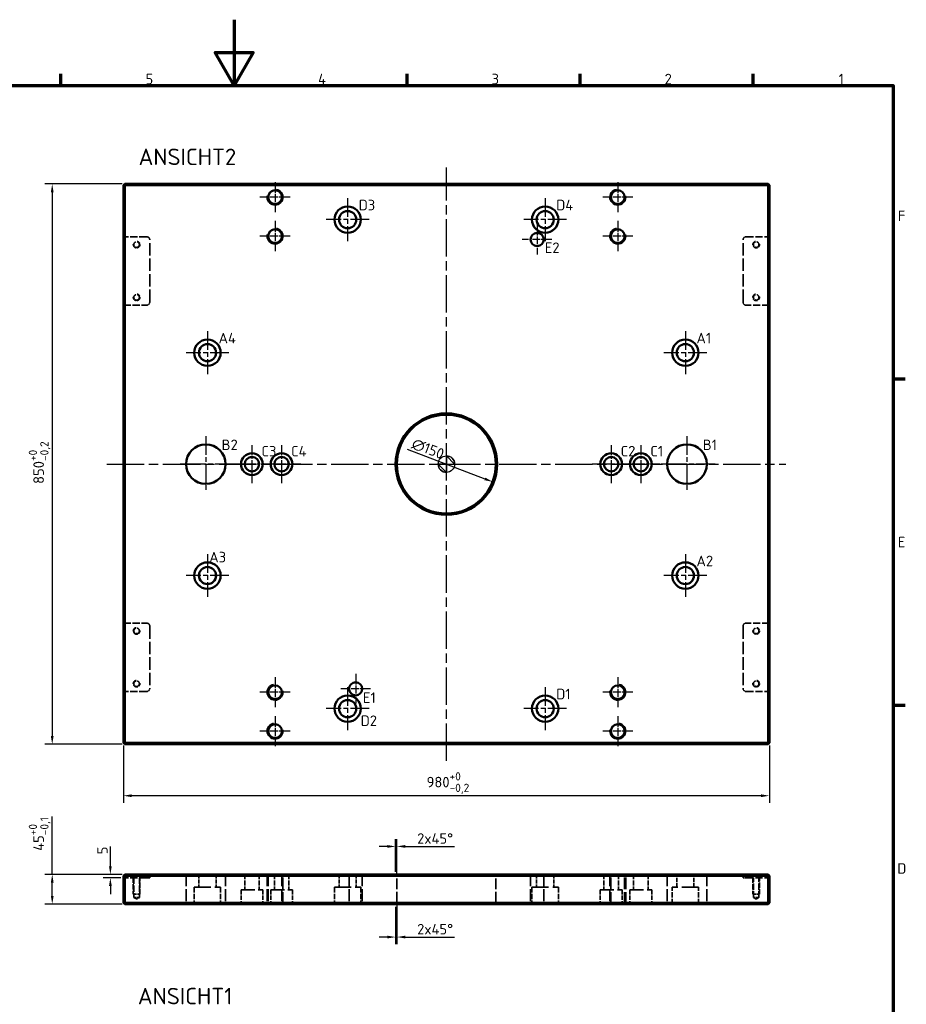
# Model space of a CAD drawing. Extents: x -50 to 2150, y -50 to 3020.
# Tile 4 of 4: x 725 to 2070, y 1526 to 3020. Entities that reach past the tile are written whole.
import ezdxf

# ---------------------------------------------------------------- set-up
doc = ezdxf.new("R2010")
doc.units = 0
doc.header["$LTSCALE"] = 5
doc.linetypes.add('CHAIN', pattern=[0.3543, 0.2362, -0.0295, 0.0591, -0.0295])
doc.linetypes.add('DASHED', pattern=[0.2067, 0.1654, -0.0413])
doc.layers.get('0').update_dxf_attribs({"lineweight": 25})
for name, color, linetype, lineweight in [('Bemaßung (ISO)', 7, 'Continuous', 25), ('Mittellinie (ISO)', 205, 'Continuous', 25), ('Mittelpunktmarkierung (ISO)', 205, 'Continuous', 25), ('Rahmen (ISO)', 7, 'Continuous', 70), ('Sichtbar (ISO)', 196, 'Continuous', 50), ('Sichtbar schmal (ISO)', 196, 'Continuous', 35), ('Skizziergeometrie (ISO)', 7, 'Continuous', 25), ('Symbol (ISO)', 7, 'Continuous', 25), ('Verdeckt (ISO)', 251, 'DASHED', 35)]:
    doc.layers.add(name, color=color, linetype=linetype, lineweight=lineweight)
doc.styles.add('Notiztext (DIN)', font='isocpeur.ttf')
doc.styles.add('Textstil10', font='isocpeur.ttf')
doc.styles.add('Textstil125', font='isocpeur.ttf')
doc.dimstyles.new('Standard (DIN)', dxfattribs={"dimscale": 5, "dimtxt": 3.2, "dimasz": 2.5, "dimexe": 2.2, "dimexo": 0.8, "dimgap": 0.8, "dimtad": 1, "dimdec": 4, "dimrnd": 1e-08, "dimtxsty": 'Notiztext (DIN)', "dimcen": 0.09, "dimdle": 10, "dimclrd": 256, "dimclre": 256, "dimclrt": 256, "dimadec": 0, "dimazin": 2, "dimtfac": 0.78125, "dimtdec": 4, "dimtofl": 0, "dimtmove": 0, "dimatfit": 3, "dimfxl": 0, "dimtolj": 1, "dimlwd": -1, "dimlwe": -1, "dimarcsym": 0})

# ---------------------------------------------------------------- blocks, each defined once
blk = doc.blocks.new('Ränder Default Border')
at = {"layer": 'Rahmen (ISO)'}
for p, q in [((157.5, 584), (157.5, 587.6)), ((262.5, 584), (262.5, 587.6)), ((315, 584), (315, 587.6)), ((367.5, 584), (367.5, 587.6)), ((410, 495), (413.6, 495)), ((410, 396), (413.6, 396))]:
    blk.add_line(p, q, dxfattribs=at)
at = {"layer": 'Rahmen (ISO)', "flags": 128}
for points in [[(210, 604), (210, 584), (204.23, 594), (215.77, 594), (210, 584)], [(10, 10), (10, 584), (410, 584), (410, 10), (10, 10)]]:
    blk.add_lwpolyline(points, dxfattribs=at)
at = {"layer": 'Skizziergeometrie (ISO)', "char_height": 3.2, "attachment_point": 7, "style": 'Textstil125'}
for s, insert, line_spacing_factor in [('5', (183.16, 584.4), 2.86984), ('2', (340.66, 584.4), 1.785), ('F', (411.41, 542.9), 1.835206)]:
    blk.add_mtext(s, dxfattribs=dict(at, insert=insert, line_spacing_factor=line_spacing_factor))
for s, insert in [('4', (235.5, 584.4)), ('3', (288.16, 584.4)), ('1', (393.47, 584.4)), ('E', (411.41, 443.9)), ('D', (411.25, 344.9))]:
    blk.add_mtext(s, dxfattribs=dict(at, insert=insert))
blk = doc.blocks.new('*D80')
at = {"layer": 'Bemaßung (ISO)'}
for p, q in [((880.2, 2770.8), (763.2, 2770.8)), ((774.2, 2758.3), (774.2, 1933.3)), ((880.2, 1920.8), (763.2, 1920.8))]:
    blk.add_line(p, q, dxfattribs=at)
for points in [[(772.1, 2758.3), (776.3, 2758.3), (774.2, 2770.8)], [(772.1, 1933.3), (776.3, 1933.3), (774.2, 1920.8)]]:
    blk.add_solid(points, dxfattribs=at)
at = {"layer": 'Defpoints', "color": 0}
for p in [(884.2, 2770.8), (774.2, 1920.8), (884.2, 1920.8)]:
    blk.add_point(p, dxfattribs=at)
at = {"layer": 'Bemaßung (ISO)', "insert": (738.6, 2315.8), "char_height": 16, "attachment_point": 1, "rotation": 90, "style": 'Notiztext (DIN)'}
blk.add_mtext('\\A1;850{\\H12.500000;\\S+0^ -0,2;}', dxfattribs=at)
blk = doc.blocks.new('*D81')
at = {"layer": 'Bemaßung (ISO)'}
for p, q in [((882.2, 1918.8), (882.2, 1831.8)), ((1862.2, 1918.8), (1862.2, 1831.8)), ((1849.7, 1842.8), (894.7, 1842.8))]:
    blk.add_line(p, q, dxfattribs=at)
for points in [[(894.7, 1844.9), (894.7, 1840.7), (882.2, 1842.8)], [(1849.7, 1844.9), (1849.7, 1840.7), (1862.2, 1842.8)]]:
    blk.add_solid(points, dxfattribs=at)
at = {"layer": 'Defpoints', "color": 0}
for p in [(882.2, 1922.8), (1862.2, 1922.8), (882.2, 1842.8)]:
    blk.add_point(p, dxfattribs=at)
at = {"layer": 'Bemaßung (ISO)', "insert": (1342.2, 1878.5), "char_height": 16, "attachment_point": 1, "style": 'Notiztext (DIN)'}
blk.add_mtext('\\A1;980{\\H12.500000;\\S+0^ -0,2;}', dxfattribs=at)
blk = doc.blocks.new('*D82')
at = {"layer": 'Bemaßung (ISO)'}
for p, q in [((774.2, 1723.4), (774.2, 1811.2)), ((880.2, 1723.4), (763.2, 1723.4)), ((774.2, 1690.9), (774.2, 1710.9)), ((880.2, 1678.4), (763.2, 1678.4))]:
    blk.add_line(p, q, dxfattribs=at)
for points in [[(772.1, 1710.9), (776.3, 1710.9), (774.2, 1723.4)], [(772.1, 1690.9), (776.3, 1690.9), (774.2, 1678.4)]]:
    blk.add_solid(points, dxfattribs=at)
at = {"layer": 'Defpoints', "color": 0}
for p in [(884.2, 1723.4), (774.2, 1678.4), (884.2, 1678.4)]:
    blk.add_point(p, dxfattribs=at)
at = {"layer": 'Bemaßung (ISO)', "insert": (738.6, 1759.2), "char_height": 16, "attachment_point": 1, "rotation": 90, "style": 'Notiztext (DIN)'}
blk.add_mtext('\\A1;45{\\H12.500000;\\S+0^ -0,1;}', dxfattribs=at)
blk = doc.blocks.new('Symbol für Ursprungsindikator1')
at = {"layer": 'Bemaßung (ISO)', "flags": 128}
for points in [[(274.45, 469.16), (274.45, 466.66), (271.95, 469.16), (274.45, 469.16)], [(274.45, 469.16), (271.95, 469.16), (274.45, 469.16), (274.45, 469.16)], [(274.45, 469.16), (276.95, 469.16), (274.45, 471.66), (274.45, 469.16)], [(274.45, 469.16), (274.45, 471.66), (274.45, 466.66), (274.45, 469.16)]]:
    blk.add_lwpolyline(points, dxfattribs=at)
at = {"layer": 'Bemaßung (ISO)'}
blk.add_circle((274.45, 469.16), 2.5, dxfattribs=at)
for start, end in [(180, 270), (0, 90)]:
    blk.add_arc((274.45, 469.16), 2.5, start, end, dxfattribs=at)
for points in [[(274.45, 469.16), (274.45, 466.66), (271.95, 469.16), (274.45, 469.16)], [(274.45, 469.16), (271.95, 469.16), (274.45, 469.16)], [(274.45, 469.16), (276.95, 469.16), (274.45, 471.66), (274.45, 469.16)], [(274.45, 469.16), (274.45, 471.66), (274.45, 466.66), (274.45, 469.16)]]:
    blk.add_solid(points, dxfattribs=at)
blk = doc.blocks.new('Führungslinientext1')
at = {"layer": 'Symbol (ISO)', "insert": (350.31, 505.8), "char_height": 3.2, "attachment_point": 7, "style": 'Textstil125'}
blk.add_mtext('A1', dxfattribs=at)
blk = doc.blocks.new('Führungslinientext2')
at = {"layer": 'Symbol (ISO)', "insert": (350.31, 438.18), "char_height": 3.2, "attachment_point": 7, "style": 'Textstil125'}
blk.add_mtext('A2', dxfattribs=at)
blk = doc.blocks.new('Führungslinientext3')
at = {"layer": 'Symbol (ISO)', "insert": (202.47, 439.35), "char_height": 3.2, "attachment_point": 7, "style": 'Textstil125'}
blk.add_mtext('A3', dxfattribs=at)
blk = doc.blocks.new('Führungslinientext4')
at = {"layer": 'Symbol (ISO)', "insert": (205.3, 505.8), "char_height": 3.2, "attachment_point": 7, "style": 'Textstil125'}
blk.add_mtext('A4', dxfattribs=at)
blk = doc.blocks.new('Führungslinientext5')
at = {"layer": 'Symbol (ISO)', "insert": (352.22, 473.41), "char_height": 3.2, "attachment_point": 7, "style": 'Textstil125'}
blk.add_mtext('B1', dxfattribs=at)
blk = doc.blocks.new('Führungslinientext6')
at = {"layer": 'Symbol (ISO)', "insert": (206.22, 473.41), "char_height": 3.2, "attachment_point": 7, "style": 'Textstil125'}
blk.add_mtext('B2', dxfattribs=at)
blk = doc.blocks.new('Führungslinientext7')
at = {"layer": 'Symbol (ISO)', "insert": (336.31, 471.5), "char_height": 3.2, "attachment_point": 7, "style": 'Textstil125'}
blk.add_mtext('C1', dxfattribs=at)
blk = doc.blocks.new('Führungslinientext8')
at = {"layer": 'Symbol (ISO)', "insert": (327.31, 471.5), "char_height": 3.2, "attachment_point": 7, "style": 'Textstil125'}
blk.add_mtext('C2', dxfattribs=at)
blk = doc.blocks.new('Führungslinientext9')
at = {"layer": 'Symbol (ISO)', "insert": (218.31, 471.5), "char_height": 3.2, "attachment_point": 7, "style": 'Textstil125'}
blk.add_mtext('C3', dxfattribs=at)
blk = doc.blocks.new('Führungslinientext10')
at = {"layer": 'Symbol (ISO)', "insert": (227.31, 471.5), "char_height": 3.2, "attachment_point": 7, "style": 'Textstil125'}
blk.add_mtext('C4', dxfattribs=at)
blk = doc.blocks.new('Führungslinientext11')
at = {"layer": 'Symbol (ISO)', "insert": (307.77, 397.82), "char_height": 3.2, "attachment_point": 7, "style": 'Textstil125'}
blk.add_mtext('D1', dxfattribs=at)
blk = doc.blocks.new('Führungslinientext12')
at = {"layer": 'Symbol (ISO)', "insert": (248.43, 389.72), "char_height": 3.2, "attachment_point": 7, "style": 'Textstil125'}
blk.add_mtext('D2', dxfattribs=at)
blk = doc.blocks.new('Führungslinientext13')
at = {"layer": 'Symbol (ISO)', "insert": (247.83, 546.17), "char_height": 3.2, "attachment_point": 7, "style": 'Textstil125'}
blk.add_mtext('D3', dxfattribs=at)
blk = doc.blocks.new('Führungslinientext14')
at = {"layer": 'Symbol (ISO)', "insert": (307.77, 546.17), "char_height": 3.2, "attachment_point": 7, "style": 'Textstil125'}
blk.add_mtext('D4', dxfattribs=at)
blk = doc.blocks.new('Führungslinientext15')
at = {"layer": 'Symbol (ISO)', "insert": (249.11, 396.71), "char_height": 3.2, "attachment_point": 7, "style": 'Textstil125'}
blk.add_mtext('E1', dxfattribs=at)
blk = doc.blocks.new('Führungslinientext16')
at = {"layer": 'Symbol (ISO)', "insert": (304.3, 533.22), "char_height": 3.2, "attachment_point": 7, "style": 'Textstil125'}
blk.add_mtext('E2', dxfattribs=at)
blk = doc.blocks.new('*D83')
at = {"layer": 'Bemaßung (ISO)'}
blk.add_line((1312.9, 2368.5), (1430.6, 2323.5), dxfattribs=at)
blk.add_solid([(1431.3, 2325.4), (1429.9, 2321.5), (1442.3, 2319)], dxfattribs=at)
at = {"layer": 'Defpoints', "color": 0}
for p in [(1302.2, 2372.6), (1442.3, 2319)]:
    blk.add_point(p, dxfattribs=at)
at = {"layer": 'Bemaßung (ISO)', "insert": (1323.8, 2385.8), "char_height": 16, "attachment_point": 1, "rotation": 339.0402, "style": 'Notiztext (DIN)'}
blk.add_mtext('\\A1;∅150', dxfattribs=at)
blk = doc.blocks.new('*D88')
at = {"layer": 'Bemaßung (ISO)'}
for p, q in [((862.4, 1735.9), (862.4, 1766)), ((880.2, 1723.4), (851.4, 1723.4)), ((878.2, 1718.4), (851.4, 1718.4)), ((862.4, 1705.9), (862.4, 1693.4))]:
    blk.add_line(p, q, dxfattribs=at)
for points in [[(860.3, 1735.9), (864.5, 1735.9), (862.4, 1723.4)], [(860.3, 1705.9), (864.5, 1705.9), (862.4, 1718.4)]]:
    blk.add_solid(points, dxfattribs=at)
at = {"layer": 'Defpoints', "color": 0}
for p in [(862.4, 1718.4), (882.2, 1718.4), (884.2, 1723.4)]:
    blk.add_point(p, dxfattribs=at)
at = {"layer": 'Bemaßung (ISO)', "insert": (842.4, 1754), "char_height": 16, "attachment_point": 1, "rotation": 90, "style": 'Notiztext (DIN)'}
blk.add_mtext('\\A1;5', dxfattribs=at)
blk = doc.blocks.new('*D89')
at = {"layer": 'Bemaßung (ISO)'}
for p, q in [((1295.2, 1674.4), (1295.2, 1617.4)), ((1297.2, 1676.4), (1297.2, 1617.4)), ((1282.7, 1628.4), (1270.2, 1628.4)), ((1309.7, 1628.4), (1384.6, 1628.4))]:
    blk.add_line(p, q, dxfattribs=at)
for points in [[(1282.7, 1630.5), (1282.7, 1626.3), (1295.2, 1628.4)], [(1309.7, 1630.5), (1309.7, 1626.3), (1297.2, 1628.4)]]:
    blk.add_solid(points, dxfattribs=at)
at = {"layer": 'Defpoints', "color": 0}
for p in [(1295.2, 1678.4), (1297.2, 1680.4), (1295.2, 1628.4)]:
    blk.add_point(p, dxfattribs=at)
at = {"layer": 'Bemaßung (ISO)', "insert": (1327.8, 1648.4), "char_height": 16, "attachment_point": 1, "style": 'Notiztext (DIN)'}
blk.add_mtext('\\A1;2x45°', dxfattribs=at)
blk = doc.blocks.new('*D90')
at = {"layer": 'Bemaßung (ISO)'}
for p, q in [((1282.7, 1765.9), (1270.2, 1765.9)), ((1295.2, 1727.4), (1295.2, 1776.9)), ((1297.2, 1725.4), (1297.2, 1776.9)), ((1309.7, 1765.9), (1384.6, 1765.9))]:
    blk.add_line(p, q, dxfattribs=at)
for points in [[(1282.7, 1768), (1282.7, 1763.8), (1295.2, 1765.9)], [(1309.7, 1768), (1309.7, 1763.8), (1297.2, 1765.9)]]:
    blk.add_solid(points, dxfattribs=at)
at = {"layer": 'Defpoints', "color": 0}
for p in [(1295.2, 1765.9), (1295.2, 1723.4), (1297.2, 1721.4)]:
    blk.add_point(p, dxfattribs=at)
at = {"layer": 'Bemaßung (ISO)', "insert": (1327.8, 1785.9), "char_height": 16, "attachment_point": 1, "style": 'Notiztext (DIN)'}
blk.add_mtext('\\A1;2x45°', dxfattribs=at)

msp = doc.modelspace()

# ---------------------------------------------------------------- linework, layer by layer
at = {"layer": 'Mittellinie (ISO)', "linetype": 'CHAIN', "ltscale": 47.981937}
for p, q in [((1372.2308, 1895.81582), (1372.2308, 2795.81582)), ((857.2308, 2345.81582), (1887.2308, 2345.81582))]:
    msp.add_line(p, q, dxfattribs=at)
at = {"layer": 'Mittelpunktmarkierung (ISO)', "linetype": 'CHAIN', "ltscale": 10.167892}
for p, q in [((1112.2308, 2773.69182), (1112.2308, 2727.93982)), ((1632.2308, 2773.69182), (1632.2308, 2727.93982)), ((1135.1068, 2750.81582), (1089.3548, 2750.81582)), ((1655.1068, 2750.81582), (1609.3548, 2750.81582)), ((1112.2308, 2714.69182), (1112.2308, 2668.93982)), ((1632.2308, 2714.69182), (1632.2308, 2668.93982)), ((1135.1068, 2691.81582), (1089.3548, 2691.81582)), ((1655.1068, 2691.81582), (1609.3548, 2691.81582)), ((1112.2308, 2022.69182), (1112.2308, 1976.93982)), ((1632.2308, 2022.69182), (1632.2308, 1976.93982)), ((1135.1068, 1999.81582), (1089.3548, 1999.81582)), ((1655.1068, 1999.81582), (1609.3548, 1999.81582)), ((1112.2308, 1963.69182), (1112.2308, 1917.93982)), ((1632.2308, 1963.69182), (1632.2308, 1917.93982)), ((1135.1068, 1940.81582), (1089.3548, 1940.81582)), ((1655.1068, 1940.81582), (1609.3548, 1940.81582))]:
    msp.add_line(p, q, dxfattribs=at)
at = {"layer": 'Mittelpunktmarkierung (ISO)', "linetype": 'CHAIN', "ltscale": 23.990969}
for p, q in [((1222.38817, 2749.18936), (1222.38817, 2684.18936)), ((1522.07344, 2749.18936), (1522.07344, 2684.18936)), ((1254.88817, 2716.68936), (1189.88817, 2716.68936)), ((1554.57344, 2716.68936), (1489.57344, 2716.68936)), ((1009.70769, 2547.36313), (1009.70769, 2482.36313)), ((1734.75392, 2547.36313), (1734.75392, 2482.36313)), ((1042.20769, 2514.86313), (977.20769, 2514.86313)), ((1767.25392, 2514.86313), (1702.25392, 2514.86313)), ((1007.2308, 2388.31582), (1007.2308, 2303.31582)), ((1737.2308, 2388.31582), (1737.2308, 2303.31582)), ((1049.7308, 2345.81582), (964.7308, 2345.81582)), ((1779.7308, 2345.81582), (1694.7308, 2345.81582)), ((1009.70769, 2209.26852), (1009.70769, 2144.26852)), ((1734.75392, 2209.26852), (1734.75392, 2144.26852)), ((1042.20769, 2176.76852), (977.20769, 2176.76852)), ((1767.25392, 2176.76852), (1702.25392, 2176.76852)), ((1222.38817, 2007.44228), (1222.38817, 1942.44228)), ((1522.07344, 2007.44228), (1522.07344, 1942.44228)), ((1254.88817, 1974.94228), (1189.88817, 1974.94228)), ((1554.57344, 1974.94228), (1489.57344, 1974.94228))]:
    msp.add_line(p, q, dxfattribs=at)
at = {"layer": 'Mittelpunktmarkierung (ISO)', "linetype": 'CHAIN', "ltscale": 10.000767}
for p, q in [((1509.89873, 2709.05589), (1509.89873, 2664.05589)), ((1532.39873, 2686.55589), (1487.39873, 2686.55589)), ((1234.56288, 2027.57576), (1234.56288, 1982.57576)), ((1257.06288, 2005.07576), (1212.06288, 2005.07576))]:
    msp.add_line(p, q, dxfattribs=at)
at = {"layer": 'Mittelpunktmarkierung (ISO)', "linetype": 'CHAIN', "ltscale": 12.889906}
for p, q in [((1077.2308, 2374.81582), (1077.2308, 2316.81582)), ((1122.2308, 2374.81582), (1122.2308, 2316.81582)), ((1622.2308, 2374.81582), (1622.2308, 2316.81582)), ((1667.2308, 2374.81582), (1667.2308, 2316.81582)), ((1106.2308, 2345.81582), (1048.2308, 2345.81582)), ((1151.2308, 2345.81582), (1093.2308, 2345.81582)), ((1651.2308, 2345.81582), (1593.2308, 2345.81582)), ((1696.2308, 2345.81582), (1638.2308, 2345.81582))]:
    msp.add_line(p, q, dxfattribs=at)
at = {"layer": 'Sichtbar (ISO)'}
for p, q in [((882.2308, 2768.81582), (883.2308, 2769.81582)), ((882.2308, 2768.81582), (882.2308, 1922.81582)), ((883.2308, 2769.81582), (884.2308, 2770.81582)), ((884.2308, 2768.81582), (883.2308, 2769.81582)), ((1860.2308, 2770.81582), (884.2308, 2770.81582)), ((884.2308, 2768.81582), (1860.2308, 2768.81582)), ((884.2308, 1922.81582), (884.2308, 2768.81582)), ((1860.2308, 2770.81582), (1861.2308, 2769.81582)), ((1860.2308, 2768.81582), (1861.2308, 2769.81582)), ((1860.2308, 2768.81582), (1860.2308, 1922.81582)), ((1861.2308, 2769.81582), (1862.2308, 2768.81582)), ((1862.2308, 1922.81582), (1862.2308, 2768.81582)), ((883.2308, 1921.81582), (882.2308, 1922.81582)), ((884.2308, 1922.81582), (883.2308, 1921.81582)), ((884.2308, 1920.81582), (883.2308, 1921.81582)), ((1860.2308, 1922.81582), (884.2308, 1922.81582)), ((884.2308, 1920.81582), (1860.2308, 1920.81582)), ((1860.2308, 1922.81582), (1861.2308, 1921.81582)), ((1861.2308, 1921.81582), (1860.2308, 1920.81582)), ((1862.2308, 1922.81582), (1861.2308, 1921.81582)), ((883.2308, 1722.43283), (882.2308, 1721.43283)), ((882.2308, 1721.43283), (882.2308, 1680.43283)), ((884.2308, 1723.43283), (883.2308, 1722.43283)), ((884.2308, 1721.43283), (883.2308, 1722.43283)), ((1860.2308, 1723.43283), (884.2308, 1723.43283)), ((884.2308, 1680.43283), (884.2308, 1721.43283)), ((884.2308, 1721.43283), (1860.2308, 1721.43283)), ((1860.2308, 1723.43283), (1861.2308, 1722.43283)), ((1861.2308, 1722.43283), (1860.2308, 1721.43283)), ((1860.2308, 1721.43283), (1860.2308, 1680.43283)), ((1862.2308, 1721.43283), (1861.2308, 1722.43283)), ((1862.2308, 1680.43283), (1862.2308, 1721.43283)), ((882.2308, 1680.43283), (883.2308, 1679.43283)), ((883.2308, 1679.43283), (884.2308, 1680.43283)), ((884.2308, 1678.43283), (883.2308, 1679.43283)), ((1860.2308, 1680.43283), (884.2308, 1680.43283)), ((884.2308, 1678.43283), (1860.2308, 1678.43283)), ((1860.2308, 1680.43283), (1861.2308, 1679.43283)), ((1860.2308, 1678.43283), (1861.2308, 1679.43283)), ((1861.2308, 1679.43283), (1862.2308, 1680.43283))]:
    msp.add_line(p, q, dxfattribs=at)
for centre, radius in [((1112.2308, 2750.81582), 10.376), ((1632.2308, 2750.81582), 10.376), ((1222.38817, 2716.68936), 20), ((1522.07344, 2716.68936), 20), ((1222.38817, 2716.68936), 13), ((1522.07344, 2716.68936), 13), ((1112.2308, 2691.81582), 10.376), ((1509.89873, 2686.55589), 10), ((1632.2308, 2691.81582), 10.376), ((1009.70769, 2514.86313), 20), ((1009.70769, 2514.86313), 13), ((1734.75392, 2514.86313), 20), ((1734.75392, 2514.86313), 13), ((1372.2308, 2345.81582), 77), ((1372.2308, 2345.81582), 75), ((1007.2308, 2345.81582), 30), ((1737.2308, 2345.81582), 30), ((1077.2308, 2345.81582), 16.5), ((1122.2308, 2345.81582), 16.5), ((1622.2308, 2345.81582), 16.5), ((1667.2308, 2345.81582), 16.5), ((1077.2308, 2345.81582), 11), ((1122.2308, 2345.81582), 11), ((1622.2308, 2345.81582), 11), ((1667.2308, 2345.81582), 11), ((1009.70769, 2176.76852), 20), ((1734.75392, 2176.76852), 20), ((1009.70769, 2176.76852), 13), ((1734.75392, 2176.76852), 13), ((1112.2308, 1999.81582), 10.376), ((1234.56288, 2005.07576), 10), ((1632.2308, 1999.81582), 10.376), ((1222.38817, 1974.94228), 20), ((1222.38817, 1974.94228), 13), ((1522.07344, 1974.94228), 20), ((1522.07344, 1974.94228), 13), ((1112.2308, 1940.81582), 10.376), ((1632.2308, 1940.81582), 10.376)]:
    msp.add_circle(centre, radius, dxfattribs=at)
at = {"layer": 'Sichtbar schmal (ISO)'}
for centre, start, end in [((1112.2308, 2750.81582), 170, 80), ((1632.2308, 2750.81582), 100, 10), ((1112.2308, 2691.81582), 170, 80), ((1632.2308, 2691.81582), 100, 10), ((1112.2308, 1999.81582), 100, 10), ((1632.2308, 1999.81582), 170, 80), ((1112.2308, 1940.81582), 100, 10), ((1632.2308, 1940.81582), 170, 80)]:
    msp.add_arc(centre, 12, start, end, dxfattribs=at)
at = {"layer": 'Verdeckt (ISO)', "ltscale": 13.332776}
for p, q in [((917.2308, 2690.81582), (882.2308, 2690.81582)), ((1827.2308, 2690.81582), (1862.2308, 2690.81582)), ((882.2308, 2586.81582), (917.2308, 2586.81582)), ((1862.2308, 2586.81582), (1827.2308, 2586.81582)), ((882.2308, 2104.81582), (917.2308, 2104.81582)), ((1862.2308, 2104.81582), (1827.2308, 2104.81582)), ((917.2308, 2000.81582), (882.2308, 2000.81582)), ((1827.2308, 2000.81582), (1862.2308, 2000.81582)), ((917.2308, 1718.43283), (882.2308, 1718.43283)), ((1827.2308, 1718.43283), (1862.2308, 1718.43283))]:
    msp.add_line(p, q, dxfattribs=at)
at = {"layer": 'Verdeckt (ISO)', "ltscale": 22.738268}
for p, q in [((922.2308, 2591.81582), (922.2308, 2685.81582)), ((1822.2308, 2591.81582), (1822.2308, 2685.81582)), ((922.2308, 2099.81582), (922.2308, 2005.81582)), ((1822.2308, 2099.81582), (1822.2308, 2005.81582))]:
    msp.add_line(p, q, dxfattribs=at)
at = {"layer": 'Verdeckt (ISO)', "ltscale": 9.523383}
for p, q in [((897.2308, 1718.43283), (897.2308, 1693.43283)), ((907.2308, 1693.43283), (907.2308, 1718.43283)), ((1837.2308, 1718.43283), (1837.2308, 1693.43283)), ((1847.2308, 1693.43283), (1847.2308, 1718.43283))]:
    msp.add_line(p, q, dxfattribs=at)
at = {"layer": 'Verdeckt (ISO)', "ltscale": 11.42808}
for p, q in [((898.0428, 1718.43283), (898.0428, 1688.43283)), ((906.4188, 1718.43283), (906.4188, 1688.43283)), ((1838.0428, 1688.43283), (1838.0428, 1718.43283)), ((1846.4188, 1688.43283), (1846.4188, 1718.43283))]:
    msp.add_line(p, q, dxfattribs=at)
at = {"layer": 'Verdeckt (ISO)', "ltscale": 2.991791}
for p, q in [((922.2308, 1718.43283), (917.2308, 1718.43283)), ((1827.2308, 1718.43283), (1822.2308, 1718.43283))]:
    msp.add_line(p, q, dxfattribs=at)
at = {"layer": 'Verdeckt (ISO)', "ltscale": 1.904597}
for p, q in [((922.2308, 1723.43283), (922.2308, 1718.43283)), ((1822.2308, 1718.43283), (1822.2308, 1723.43283))]:
    msp.add_line(p, q, dxfattribs=at)
at = {"layer": 'Verdeckt (ISO)', "ltscale": 21.770681}
for p, q in [((977.2308, 1723.43283), (977.2308, 1678.43283)), ((1037.2308, 1723.43283), (1037.2308, 1678.43283)), ((1100.2308, 1723.43283), (1100.2308, 1678.43283)), ((1101.8548, 1723.43283), (1101.8548, 1678.43283)), ((1122.6068, 1723.43283), (1122.6068, 1678.43283)), ((1124.2308, 1678.43283), (1124.2308, 1723.43283)), ((1224.56288, 1723.43283), (1224.56288, 1678.43283)), ((1244.56288, 1723.43283), (1244.56288, 1678.43283)), ((1499.89873, 1723.43283), (1499.89873, 1678.43283)), ((1519.89873, 1723.43283), (1519.89873, 1678.43283)), ((1620.2308, 1723.43283), (1620.2308, 1678.43283)), ((1621.8548, 1678.43283), (1621.8548, 1723.43283)), ((1642.6068, 1678.43283), (1642.6068, 1723.43283)), ((1644.2308, 1678.43283), (1644.2308, 1723.43283)), ((1707.2308, 1723.43283), (1707.2308, 1678.43283)), ((1767.2308, 1723.43283), (1767.2308, 1678.43283))]:
    msp.add_line(p, q, dxfattribs=at)
at = {"layer": 'Verdeckt (ISO)', "ltscale": 7.428217}
for p, q in [((996.70769, 1723.43283), (996.70769, 1703.93283)), ((1022.70769, 1723.43283), (1022.70769, 1703.93283)), ((1209.38817, 1723.43283), (1209.38817, 1703.93283)), ((1235.38817, 1723.43283), (1235.38817, 1703.93283)), ((1509.07344, 1723.43283), (1509.07344, 1703.93283)), ((1535.07344, 1723.43283), (1535.07344, 1703.93283)), ((1721.75392, 1703.93283), (1721.75392, 1723.43283)), ((1747.75392, 1703.93283), (1747.75392, 1723.43283))]:
    msp.add_line(p, q, dxfattribs=at)
at = {"layer": 'Verdeckt (ISO)', "ltscale": 8.951974}
for p, q in [((1066.2308, 1723.43283), (1066.2308, 1699.93283)), ((1088.2308, 1723.43283), (1088.2308, 1699.93283)), ((1111.2308, 1723.43283), (1111.2308, 1699.93283)), ((1133.2308, 1723.43283), (1133.2308, 1699.93283)), ((1611.2308, 1723.43283), (1611.2308, 1699.93283)), ((1633.2308, 1723.43283), (1633.2308, 1699.93283)), ((1656.2308, 1723.43283), (1656.2308, 1699.93283)), ((1678.2308, 1723.43283), (1678.2308, 1699.93283))]:
    msp.add_line(p, q, dxfattribs=at)
at = {"layer": 'Verdeckt (ISO)', "ltscale": 1.077359}
for p, q in [((1297.2308, 1721.43283), (1295.2308, 1723.43283)), ((1447.2308, 1721.43283), (1449.2308, 1723.43283)), ((1297.2308, 1680.43283), (1295.2308, 1678.43283)), ((1447.2308, 1680.43283), (1449.2308, 1678.43283))]:
    msp.add_line(p, q, dxfattribs=at)
at = {"layer": 'Verdeckt (ISO)', "ltscale": 19.83551}
for p, q in [((1297.2308, 1680.43283), (1297.2308, 1721.43283)), ((1447.2308, 1680.43283), (1447.2308, 1721.43283))]:
    msp.add_line(p, q, dxfattribs=at)
at = {"layer": 'Verdeckt (ISO)', "ltscale": 30.397606}
for p, q in [((989.70769, 1703.93283), (1029.70769, 1703.93283)), ((1202.38817, 1703.93283), (1242.38817, 1703.93283)), ((1502.07344, 1703.93283), (1542.07344, 1703.93283)), ((1754.75392, 1703.93283), (1714.75392, 1703.93283))]:
    msp.add_line(p, q, dxfattribs=at)
at = {"layer": 'Verdeckt (ISO)', "ltscale": 9.713853}
for p, q in [((989.70769, 1703.93283), (989.70769, 1678.43283)), ((1029.70769, 1703.93283), (1029.70769, 1678.43283)), ((1202.38817, 1703.93283), (1202.38817, 1678.43283)), ((1242.38817, 1703.93283), (1242.38817, 1678.43283)), ((1502.07344, 1703.93283), (1502.07344, 1678.43283)), ((1542.07344, 1703.93283), (1542.07344, 1678.43283)), ((1714.75392, 1678.43283), (1714.75392, 1703.93283)), ((1754.75392, 1678.43283), (1754.75392, 1703.93283))]:
    msp.add_line(p, q, dxfattribs=at)
at = {"layer": 'Verdeckt (ISO)', "ltscale": 5.983681}
for p, q in [((897.2308, 1693.43283), (907.2308, 1693.43283)), ((1837.2308, 1693.43283), (1847.2308, 1693.43283))]:
    msp.add_line(p, q, dxfattribs=at)
at = {"layer": 'Verdeckt (ISO)', "ltscale": 5.011915}
for p, q in [((898.0428, 1688.43283), (906.4188, 1688.43283)), ((1846.4188, 1688.43283), (1838.0428, 1688.43283))]:
    msp.add_line(p, q, dxfattribs=at)
at = {"layer": 'Verdeckt (ISO)', "ltscale": 1.861116}
for p, q in [((902.2308, 1685.91642), (898.0428, 1688.43283)), ((902.2308, 1685.91642), (906.4188, 1688.43283)), ((1842.2308, 1685.91642), (1838.0428, 1688.43283)), ((1842.2308, 1685.91642), (1846.4188, 1688.43283))]:
    msp.add_line(p, q, dxfattribs=at)
at = {"layer": 'Verdeckt (ISO)', "ltscale": 25.078026}
for p, q in [((1060.7308, 1699.93283), (1093.7308, 1699.93283)), ((1105.7308, 1699.93283), (1138.7308, 1699.93283)), ((1605.7308, 1699.93283), (1638.7308, 1699.93283)), ((1650.7308, 1699.93283), (1683.7308, 1699.93283))]:
    msp.add_line(p, q, dxfattribs=at)
at = {"layer": 'Verdeckt (ISO)', "ltscale": 8.190095}
for p, q in [((1060.7308, 1699.93283), (1060.7308, 1678.43283)), ((1093.7308, 1699.93283), (1093.7308, 1678.43283)), ((1105.7308, 1699.93283), (1105.7308, 1678.43283)), ((1138.7308, 1699.93283), (1138.7308, 1678.43283)), ((1605.7308, 1699.93283), (1605.7308, 1678.43283)), ((1638.7308, 1699.93283), (1638.7308, 1678.43283)), ((1650.7308, 1699.93283), (1650.7308, 1678.43283)), ((1683.7308, 1699.93283), (1683.7308, 1678.43283))]:
    msp.add_line(p, q, dxfattribs=at)
at = {"layer": 'Verdeckt (ISO)', "ltscale": 10.02393}
for centre in [(902.2308, 2678.81582), (1842.2308, 2678.81582), (902.2308, 2598.81582), (1842.2308, 2598.81582), (902.2308, 2092.81582), (1842.2308, 2092.81582), (902.2308, 2012.81582), (1842.2308, 2012.81582)]:
    msp.add_circle(centre, 4.188, dxfattribs=at)
at = {"layer": 'Verdeckt (ISO)', "ltscale": 2.991791}
for centre, start, end in [((917.2308, 2685.81582), 0, 90), ((1827.2308, 2685.81582), 90, 180), ((917.2308, 2591.81582), 270, 0), ((1827.2308, 2591.81582), 180, 270), ((917.2308, 2099.81582), 0, 90), ((1827.2308, 2099.81582), 90, 180), ((917.2308, 2005.81582), 270, 0), ((1827.2308, 2005.81582), 180, 270)]:
    msp.add_arc(centre, 5, start, end, dxfattribs=at)
at = {"layer": 'Verdeckt (ISO)', "ltscale": 8.975572}
for centre, start, end in [((902.2308, 2678.81582), 170, 80), ((1842.2308, 2678.81582), 100, 10), ((902.2308, 2598.81582), 170, 80), ((1842.2308, 2598.81582), 100, 10), ((902.2308, 2092.81582), 100, 10), ((1842.2308, 2092.81582), 170, 80), ((902.2308, 2012.81582), 100, 10), ((1842.2308, 2012.81582), 170, 80)]:
    msp.add_arc(centre, 5, start, end, dxfattribs=at)

# ---------------------------------------------------------------- block references
at = {"xscale": 5, "yscale": 5, "zscale": 5}
msp.add_blockref('Ränder Default Border', (0, 0), dxfattribs=at)
at = {"layer": 'Bemaßung (ISO)', "xscale": 5, "yscale": 5, "zscale": 5}
msp.add_blockref('Symbol für Ursprungsindikator1', (0, 0), dxfattribs=at)
at = {"layer": 'Symbol (ISO)', "xscale": 5, "yscale": 5, "zscale": 5}
for name in ['Führungslinientext13', 'Führungslinientext14', 'Führungslinientext16', 'Führungslinientext4', 'Führungslinientext1', 'Führungslinientext6', 'Führungslinientext9', 'Führungslinientext10', 'Führungslinientext8', 'Führungslinientext7', 'Führungslinientext5', 'Führungslinientext3', 'Führungslinientext2', 'Führungslinientext15', 'Führungslinientext11', 'Führungslinientext12']:
    msp.add_blockref(name, (0, 0), dxfattribs=at)

# ---------------------------------------------------------------- texts
at = {"layer": 'Symbol (ISO)', "char_height": 25, "attachment_point": 7, "style": 'Textstil10'}
for s, insert in [('ANSICHT2 ', (905.16358, 2799.39143)), ('ANSICHT1 ', (904.08103, 1526.29192))]:
    msp.add_mtext(s, dxfattribs=dict(at, insert=insert))

# ---------------------------------------------------------------- dimensions: what is measured, and where the dimension line sits
at = {"layer": 'Bemaßung (ISO)'}
for base, p1, p2, override, picture, middle in [((774.2308, 1920.81582), (884.2308, 2770.81582), (884.2308, 1920.81582), {"dimgap": 0.8, "dimdec": 4, "dimtol": 1, "dimlim": 0, "dimtp": 0, "dimtm": 0.2, "dimtdec": 4, "dimtmove": 1}, '*D80', (774.2308, 2345.81582)), ((774.2308, 1678.43283), (884.2308, 1723.43283), (884.2308, 1678.43283), {"dimgap": 0.8, "dimdec": 4, "dimtol": 1, "dimlim": 0, "dimtp": 0, "dimtm": 0.1, "dimtdec": 4}, '*D82', (774.2308, 1783.16671)), ((862.4307, 1718.43283), (884.2308, 1723.43283), (882.2308, 1718.43283), {"dimdec": 4, "dimtp": 0, "dimtm": 0, "dimtdec": 4}, '*D88', (862.4307, 1758.02837))]:
    dim = msp.add_linear_dim(base=base, p1=p1, p2=p2, angle=90, dimstyle='Standard (DIN)', override=override, dxfattribs=at)
    dim.commit()
    dim.dimension.update_dxf_attribs({"geometry": picture, "text_midpoint": middle, "dimtype": 160})
dim = msp.add_diameter_dim_2p(p1=(1302.19345, 2372.64432), p2=(1442.26816, 2318.98732), dimstyle='Standard (DIN)', override={"dimdec": 4, "dimtp": 0, "dimtm": 0, "dimtdec": 4}, dxfattribs=at)
dim.commit()
dim.dimension.update_dxf_attribs({"geometry": '*D83', "text_midpoint": (1336.09754, 2359.65703), "dimtype": 163})
dim = msp.add_linear_dim(base=(882.2308, 1842.81582), p1=(1862.2308, 1922.81582), p2=(882.2308, 1922.81582), dimstyle='Standard (DIN)', override={"dimgap": 0.8, "dimdec": 4, "dimtol": 1, "dimlim": 0, "dimtp": 0, "dimtm": 0.2, "dimtdec": 4}, dxfattribs=at)
dim.commit()
dim.dimension.update_dxf_attribs({"geometry": '*D81', "text_midpoint": (1372.2308, 1842.81582), "dimtype": 160})
for base, p1, p2, picture, middle in [((1295.2308, 1765.90991), (1297.2308, 1721.43283), (1295.2308, 1723.43283), '*D90', (1354.21596, 1765.90991)), ((1295.2308, 1628.43283), (1297.2308, 1680.43283), (1295.2308, 1678.43283), '*D89', (1354.21596, 1628.43283))]:
    dim = msp.add_linear_dim(base=base, p1=p1, p2=p2, angle=180, text='<>x45°', dimstyle='Standard (DIN)', override={"dimdec": 4, "dimtp": 0, "dimtm": 0, "dimtdec": 4}, dxfattribs=at)
    dim.commit()
    dim.dimension.update_dxf_attribs({"geometry": picture, "text_midpoint": middle, "dimtype": 160})

doc.saveas('drawing.dxf')
